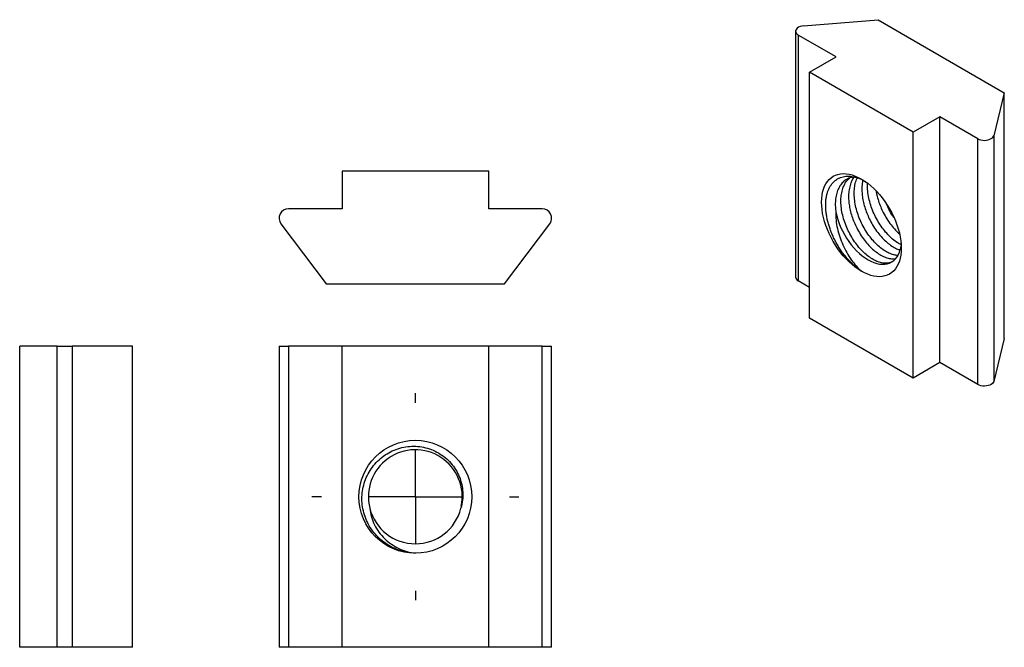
# Model space of a CAD drawing. Header units: millimetres. Extents: x 10.6 to 63, y 10.9 to 44.3.
import ezdxf

# ---------------------------------------------------------------- set-up
doc = ezdxf.new("R2010")
doc.units = ezdxf.units.MM
doc.header["$LTSCALE"] = 0.2
doc.layers.add('SLD-0', color=179, linetype='Continuous')

# ---------------------------------------------------------------- blocks, each defined once
blk = doc.blocks.new('SW_CENTERMARKSYMBOL_0')
at = {"layer": 'SLD-0', "color": 0}
for p, q in [((0, 5), (0, 5.5)), ((0, 0), (0, 2.5)), ((-5, 0), (-5.5, 0)), ((0, 0), (-2.5, 0)), ((0, 0), (0, -2.5)), ((0, 0), (2.5, 0)), ((5, 0), (5.5, 0)), ((0, -5), (0, -5.5))]:
    blk.add_line(p, q, dxfattribs=at)

msp = doc.modelspace()

# ---------------------------------------------------------------- linework, layer by layer
at = {"color": 0, "linetype": 'Continuous', "lineweight": 25}
for p, q in [((52.321, 43.94), (56.281, 44.267)), ((56.281, 44.267), (62.998, 40.389)), ((51.891, 43.655), (51.891, 30.59)), ((54.053, 42.287), (52.038, 43.451)), ((52.038, 43.451), (52.038, 30.386)), ((52.639, 41.471), (54.053, 42.287)), ((58.154, 38.287), (52.639, 41.471)), ((52.639, 28.406), (52.639, 41.471)), ((62.998, 40.389), (62.432, 38.103)), ((62.998, 27.324), (62.998, 40.389)), ((59.569, 39.103), (58.154, 38.287)), ((61.584, 37.94), (59.569, 39.103)), ((59.569, 26.039), (59.569, 39.103)), ((58.154, 25.222), (58.154, 38.287)), ((61.584, 24.875), (61.584, 37.94)), ((62.432, 38.103), (62.432, 25.039)), ((27.767, 36.222), (27.767, 34.222)), ((35.567, 36.222), (27.767, 36.222)), ((35.567, 34.222), (35.567, 36.222)), ((27.767, 34.222), (24.917, 34.222)), ((38.417, 34.222), (35.567, 34.222)), ((24.517, 33.422), (26.917, 30.222)), ((36.417, 30.222), (38.817, 33.422)), ((52.639, 30.039), (52.038, 30.386)), ((26.917, 30.222), (36.417, 30.222)), ((58.154, 25.222), (52.639, 28.406)), ((62.998, 27.324), (62.432, 25.039)), ((10.617, 10.91), (10.617, 26.91)), ((12.617, 26.91), (10.617, 26.91)), ((12.617, 10.91), (12.617, 26.91)), ((12.617, 26.91), (13.417, 26.91)), ((13.417, 26.91), (13.417, 10.91)), ((16.617, 26.91), (13.417, 26.91)), ((16.617, 10.91), (16.617, 26.91)), ((24.417, 26.91), (24.417, 10.91)), ((24.417, 26.91), (24.917, 26.91)), ((24.917, 26.91), (24.917, 10.91)), ((27.767, 26.91), (24.917, 26.91)), ((27.767, 10.91), (27.767, 26.91)), ((35.567, 26.91), (27.767, 26.91)), ((35.567, 10.91), (35.567, 26.91)), ((38.417, 26.91), (35.567, 26.91)), ((38.417, 10.91), (38.417, 26.91)), ((38.417, 26.91), (38.917, 26.91)), ((38.917, 10.91), (38.917, 26.91)), ((59.569, 26.039), (58.154, 25.222)), ((61.584, 24.875), (59.569, 26.039)), ((12.617, 10.91), (10.617, 10.91)), ((13.417, 10.91), (12.617, 10.91)), ((16.617, 10.91), (13.417, 10.91)), ((24.917, 10.91), (24.417, 10.91)), ((27.767, 10.91), (24.917, 10.91)), ((35.567, 10.91), (27.767, 10.91)), ((38.417, 10.91), (35.567, 10.91)), ((38.917, 10.91), (38.417, 10.91))]:
    msp.add_line(p, q, dxfattribs=at)
at = {"color": 0, "linetype": 'Continuous', "lineweight": 25, "flags": 128}
for points in [[(52.321, 43.94), (52.223, 43.927), (52.132, 43.902), (52.052, 43.867), (51.986, 43.823), (51.935, 43.773), (51.904, 43.718), (51.892, 43.66), (51.9, 43.603), (51.928, 43.547), (51.974, 43.496), (52.038, 43.451)], [(61.584, 37.94), (61.662, 37.903), (61.751, 37.876), (61.847, 37.86), (61.947, 37.855), (62.047, 37.862), (62.142, 37.881), (62.229, 37.91), (62.305, 37.948), (62.365, 37.994), (62.408, 38.047), (62.432, 38.103)], [(55.397, 30.897), (55.23, 31.001), (55.065, 31.119), (54.901, 31.25), (54.741, 31.395), (54.585, 31.552), (54.434, 31.72), (54.288, 31.898), (54.15, 32.085), (54.019, 32.279), (53.897, 32.48), (53.784, 32.687), (53.68, 32.897), (53.588, 33.111), (53.507, 33.326), (53.437, 33.541), (53.379, 33.754), (53.334, 33.965), (53.301, 34.173), (53.282, 34.375), (53.275, 34.571), (53.282, 34.76), (53.301, 34.939), (53.334, 35.109), (53.379, 35.268), (53.437, 35.415), (53.507, 35.55), (53.588, 35.671), (53.68, 35.777), (53.784, 35.869), (53.897, 35.945), (54.019, 36.005), (54.15, 36.048), (54.288, 36.075), (54.434, 36.085), (54.585, 36.078), (54.741, 36.055), (54.901, 36.014), (55.065, 35.958), (55.23, 35.885), (55.397, 35.796), (55.563, 35.693), (55.729, 35.574), (55.892, 35.443), (56.052, 35.298), (56.208, 35.141), (56.36, 34.973), (56.505, 34.795), (56.644, 34.609), (56.774, 34.414), (56.897, 34.213), (57.01, 34.006), (57.113, 33.796), (57.205, 33.582), (57.287, 33.368), (57.357, 33.153), (57.414, 32.939), (57.459, 32.728), (57.492, 32.52), (57.511, 32.318), (57.518, 32.122), (57.511, 31.934), (57.492, 31.754), (57.459, 31.584), (57.414, 31.425), (57.357, 31.278), (57.287, 31.143), (57.205, 31.022), (57.113, 30.916), (57.01, 30.824), (56.897, 30.748), (56.774, 30.689), (56.644, 30.645), (56.505, 30.618), (56.36, 30.608), (56.208, 30.615), (56.052, 30.638), (55.892, 30.679), (55.729, 30.736), (55.563, 30.808), (55.397, 30.897)], [(54.036, 34.043), (54.08, 33.844), (54.138, 33.643), (54.208, 33.442), (54.291, 33.241), (54.384, 33.043), (54.489, 32.849), (54.603, 32.66), (54.726, 32.478), (54.857, 32.305), (54.995, 32.141), (55.139, 31.988), (55.287, 31.848), (55.44, 31.72), (55.594, 31.607), (55.75, 31.509), (55.906, 31.427), (56.061, 31.362), (56.213, 31.313), (56.362, 31.282), (56.506, 31.269), (56.644, 31.273), (56.775, 31.296), (56.898, 31.335), (57.012, 31.392), (57.116, 31.466), (57.21, 31.556), (57.292, 31.662), (57.362, 31.782), (57.42, 31.916), (57.465, 32.063)], [(62.432, 25.039), (62.408, 24.982), (62.365, 24.93), (62.305, 24.883), (62.229, 24.845), (62.142, 24.816), (62.047, 24.798), (61.947, 24.791), (61.847, 24.795), (61.751, 24.812), (61.662, 24.839), (61.584, 24.875)]]:
    msp.add_lwpolyline(points, dxfattribs=at)
at = {"color": 0, "linetype": 'Continuous', "lineweight": 25}
msp.add_circle((31.667, 18.91), 3, dxfattribs=at)
for centre, radius, start, end in [((24.917, 33.722), 0.5, 90, 216.8699), ((38.417, 33.722), 0.5, 323.1301, 90), ((52.141, 30.614), 0.25, 185.5559, 245.7642), ((31.664, 18.913), 2.497, 348.2317, 194.2084), ((31.667, 18.91), 2.5, 194.1119, 345.8881)]:
    msp.add_arc(centre, radius, start, end, dxfattribs=at)
for points, knots in [([(55.397, 30.897), (55.341, 30.935), (55.229, 31.012), (55.061, 31.148), (54.894, 31.3), (54.733, 31.466), (54.577, 31.644), (54.429, 31.833), (54.286, 32.034), (54.153, 32.245), (54.029, 32.461), (53.917, 32.683), (53.815, 32.912), (53.727, 33.142), (53.653, 33.37), (53.593, 33.596), (53.546, 33.823), (53.514, 34.044), (53.496, 34.258), (53.493, 34.464), (53.504, 34.664), (53.53, 34.853), (53.571, 35.03), (53.625, 35.193), (53.694, 35.344), (53.776, 35.479), (53.87, 35.598), (53.974, 35.7), (54.091, 35.787), (54.217, 35.855), (54.352, 35.906), (54.495, 35.938), (54.648, 35.952), (54.806, 35.947), (54.967, 35.924), (55.129, 35.884), (55.296, 35.827), (55.461, 35.755), (55.57, 35.695), (55.621, 35.666)], [0, 0, 0, 0, 0.027455, 0.055101, 0.083348, 0.111803, 0.139258, 0.166903, 0.19515, 0.223605, 0.25106, 0.278708, 0.306979, 0.33547, 0.362435, 0.38959, 0.417348, 0.445313, 0.472034, 0.498941, 0.526439, 0.554148, 0.580601, 0.607445, 0.634489, 0.661942, 0.687929, 0.714287, 0.740833, 0.767767, 0.793901, 0.820034, 0.846563, 0.873501, 0.898934, 0.924367, 0.950163, 0.976336, 1, 1, 1, 1]), ([(55.023, 35.908), (54.961, 35.9), (54.814, 35.882), (54.611, 35.79), (54.414, 35.643), (54.25, 35.442), (54.124, 35.194), (54.041, 34.907), (54.006, 34.613), (54.004, 34.324), (54.025, 34.137), (54.036, 34.043)], [0, 0, 0, 0, 0.086546, 0.205926, 0.325306, 0.446946, 0.56936, 0.691001, 0.81038, 0.904391, 1, 1, 1, 1]), ([(57.006, 31.399), (56.962, 31.379), (56.854, 31.33), (56.653, 31.316), (56.412, 31.35), (56.159, 31.443), (55.9, 31.587), (55.641, 31.781), (55.387, 32.023), (55.146, 32.308), (54.926, 32.624), (54.733, 32.963), (54.57, 33.32), (54.442, 33.689), (54.353, 34.061), (54.306, 34.423), (54.302, 34.764), (54.34, 35.079), (54.422, 35.367), (54.55, 35.612), (54.671, 35.774), (54.757, 35.837), (54.776, 35.85)], [0, 0, 0, 0, 0.036906, 0.089828, 0.143087, 0.196009, 0.247948, 0.299886, 0.352809, 0.406068, 0.45899, 0.510929, 0.562867, 0.61579, 0.669048, 0.721971, 0.77391, 0.825848, 0.878771, 0.932029, 0.984952, 1, 1, 1, 1]), ([(55.016, 35.907), (54.998, 35.886), (54.924, 35.8), (54.833, 35.6), (54.748, 35.316), (54.713, 35.021), (54.712, 34.732), (54.739, 34.443), (54.796, 34.136), (54.885, 33.817), (55.002, 33.503), (55.151, 33.183), (55.335, 32.86), (55.554, 32.543), (55.795, 32.259), (56.049, 32.017), (56.308, 31.823), (56.567, 31.678), (56.82, 31.588), (57.04, 31.549), (57.163, 31.567), (57.214, 31.575)], [0, 0, 0, 0, 0.018756, 0.078159, 0.137188, 0.19512, 0.240741, 0.287137, 0.337895, 0.388689, 0.439051, 0.488535, 0.546467, 0.605496, 0.6649, 0.723929, 0.78186, 0.839792, 0.898821, 0.958225, 1, 1, 1, 1]), ([(57.331, 31.736), (57.26, 31.744), (57.111, 31.759), (56.865, 31.852), (56.607, 31.995), (56.348, 32.189), (56.094, 32.431), (55.853, 32.716), (55.633, 33.032), (55.44, 33.371), (55.277, 33.728), (55.149, 34.097), (55.06, 34.47), (55.013, 34.831), (55.008, 35.172), (55.049, 35.486), (55.108, 35.72), (55.168, 35.831), (55.185, 35.862)], [0, 0, 0, 0, 0.058951, 0.124815, 0.189455, 0.254095, 0.319959, 0.386242, 0.452106, 0.516746, 0.581386, 0.64725, 0.713533, 0.779397, 0.844037, 0.908677, 0.974541, 1, 1, 1, 1]), ([(55.471, 35.745), (55.468, 35.736), (55.437, 35.633), (55.422, 35.428), (55.419, 35.14), (55.447, 34.851), (55.503, 34.544), (55.592, 34.225), (55.709, 33.911), (55.858, 33.591), (56.042, 33.268), (56.261, 32.952), (56.503, 32.667), (56.756, 32.425), (57.015, 32.232), (57.251, 32.096), (57.394, 32.05), (57.455, 32.03)], [0, 0, 0, 0, 0.007947, 0.085057, 0.14578, 0.207536, 0.275096, 0.342706, 0.40974, 0.475606, 0.552715, 0.631285, 0.710355, 0.788925, 0.866034, 0.943144, 1, 1, 1, 1]), ([(57.506, 32.305), (57.442, 32.338), (57.293, 32.416), (57.055, 32.599), (56.801, 32.839), (56.56, 33.124), (56.341, 33.441), (56.147, 33.78), (55.984, 34.136), (55.856, 34.505), (55.766, 34.878), (55.724, 35.237), (55.71, 35.472), (55.723, 35.576), (55.723, 35.576)], [0, 0, 0, 0, 0.068884, 0.16083, 0.254518, 0.348801, 0.442489, 0.534435, 0.626381, 0.720069, 0.814352, 0.90804, 0.999986, 1, 1, 1, 1]), ([(56.176, 35.167), (56.188, 35.096), (56.218, 34.919), (56.3, 34.633), (56.416, 34.319), (56.565, 33.999), (56.749, 33.676), (56.969, 33.361), (57.195, 33.089), (57.352, 32.945), (57.423, 32.881)], [0, 0, 0, 0, 0.084427, 0.208117, 0.330755, 0.451256, 0.592327, 0.73607, 0.880726, 1, 1, 1, 1]), ([(57.138, 33.729), (57.109, 33.77), (57.006, 33.914), (56.866, 34.164), (56.773, 34.376), (56.732, 34.469)], [0, 0, 0, 0, 0.18545, 0.641105, 1, 1, 1, 1]), ([(54.036, 34.043), (54.023, 33.76), (54.051, 33.467), (54.149, 33.017), (54.19, 32.87), (54.291, 32.578), (54.349, 32.433), (54.476, 32.152), (54.545, 32.016), (54.694, 31.754), (54.774, 31.627), (55.025, 31.272), (55.205, 31.067), (55.397, 30.897)], [0, 0, 0, 0, 0.25, 0.25, 0.375, 0.375, 0.5, 0.5, 0.625, 0.625, 0.75, 0.75, 1, 1, 1, 1]), ([(57.506, 32.312), (57.504, 32.282), (57.496, 32.194), (57.477, 32.115), (57.465, 32.063)], [0, 0, 0, 0, 0.340171, 1, 1, 1, 1]), ([(31.667, 15.91), (31.381, 15.919), (31.102, 15.969), (30.697, 16.103), (30.564, 16.158), (30.31, 16.285), (30.189, 16.357), (29.956, 16.519), (29.844, 16.609), (29.636, 16.804), (29.54, 16.908), (29.276, 17.239), (29.13, 17.49), (28.974, 17.885), (28.932, 18.02), (28.867, 18.297), (28.845, 18.44), (28.822, 18.722), (28.821, 18.864), (28.84, 19.147), (28.861, 19.289), (28.954, 19.706), (29.058, 19.971), (29.345, 20.466), (29.522, 20.687), (29.944, 21.074), (30.181, 21.23), (30.57, 21.408), (30.705, 21.457), (30.978, 21.533), (31.117, 21.56), (31.4, 21.593), (31.544, 21.598), (31.827, 21.586), (31.968, 21.569), (32.246, 21.511), (32.384, 21.471), (32.65, 21.369), (32.778, 21.308), (33.023, 21.166), (33.141, 21.084), (33.361, 20.903), (33.463, 20.804), (33.743, 20.485), (33.896, 20.238), (34.11, 19.714), (34.174, 19.43), (34.205, 18.864), (34.173, 18.576), (34.092, 18.3)], [0, 0, 0, 0, 0.0625, 0.0625, 0.09375, 0.09375, 0.125, 0.125, 0.15625, 0.15625, 0.1875, 0.1875, 0.25, 0.25, 0.28125, 0.28125, 0.3125, 0.3125, 0.34375, 0.34375, 0.375, 0.375, 0.4375, 0.4375, 0.5, 0.5, 0.5625, 0.5625, 0.59375, 0.59375, 0.625, 0.625, 0.65625, 0.65625, 0.6875, 0.6875, 0.71875, 0.71875, 0.75, 0.75, 0.78125, 0.78125, 0.8125, 0.8125, 0.875, 0.875, 0.9375, 0.9375, 1, 1, 1, 1]), ([(29.243, 18.3), (29.272, 17.992), (29.356, 17.697), (29.56, 17.282), (29.64, 17.152), (29.822, 16.906), (29.925, 16.79), (30.146, 16.576), (30.265, 16.48), (30.516, 16.306), (30.651, 16.228), (31.067, 16.031), (31.36, 15.946), (31.667, 15.91)], [0, 0, 0, 0, 0.25, 0.25, 0.375, 0.375, 0.5, 0.5, 0.625, 0.625, 0.75, 0.75, 1, 1, 1, 1])]:
    msp.add_open_spline(points, degree=3, knots=knots, dxfattribs=at)

# ---------------------------------------------------------------- block references
at = {"layer": 'SLD-0', "color": 0}
msp.add_blockref('SW_CENTERMARKSYMBOL_0', (31.667, 18.91), dxfattribs=at)

doc.saveas('drawing.dxf')
